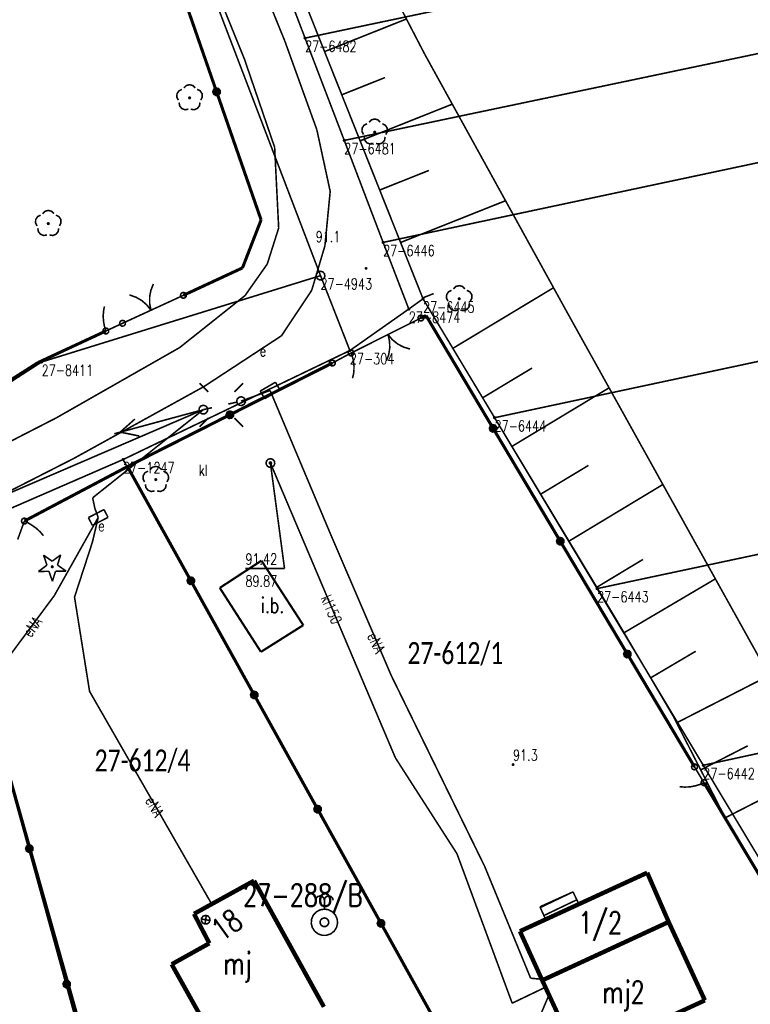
# Model space of a CAD drawing. Header units: metres. Extents: x 7542868 to 7543897, y 5828496 to 5830561.
# Tile 84 of 122: x 7543414 to 7543455, y 5830231 to 5830287. Entities that reach past the tile are written whole.
import ezdxf
from ezdxf.enums import TextEntityAlignment as Align

# ---------------------------------------------------------------- set-up
doc = ezdxf.new("R2010")
doc.units = ezdxf.units.M
doc.header["$MEASUREMENT"] = 0
for name, color, linetype in [('ADRESY_EADTD_T_0', 7, 'Continuous'), ('ADRESY_EAPADR_T_0', 7, 'Continuous'), ('BDOT500_BUBZ_L_1', 7, 'Continuous'), ('BDOT500_BUIB_E_T_6', 7, 'Continuous'), ('BDOT500_BUIB_L_10', 7, 'Continuous'), ('BDOT500_KTJZ_L_0', 7, 'Continuous'), ('BDOT500_KTOK_L_1', 7, 'Continuous'), ('BDOT500_KTOK_L_3', 7, 'Continuous'), ('BDOT500_KTOK_L_4', 7, 'Continuous'), ('BDOT500_OBOP_T_0', 7, 'Continuous'), ('BDOT500_OBOP_T_1', 7, 'Continuous'), ('BDOT500_RTPW_T_0', 7, 'Continuous'), ('BUDYNKI_EGBB_E_T_0', 7, 'Continuous'), ('BUDYNKI_EGBB_L_0', 7, 'Continuous'), ('BUDYNKI_EGBC_E_T_3', 7, 'Continuous'), ('BUDYNKI_EGBC_L_3', 7, 'Continuous'), ('BUDYNKI_EGBE_L_3', 7, 'Continuous'), ('GESUT_SUPE_E_T_3', 7, 'Continuous'), ('GESUT_SUPE_L_3', 7, 'Continuous'), ('GESUT_SUPK_E_T_1', 7, 'Continuous'), ('GESUT_SUPK_L_1', 7, 'Continuous'), ('GESUT_SUPP_L_6', 7, 'Continuous'), ('GESUT_SUPW_L_0', 7, 'Continuous'), ('GESUT_SUSM_L_4', 7, 'Continuous'), ('GESUT_SUSM_T_0', 7, 'Continuous'), ('GESUT_SUTK_T_0', 7, 'Continuous'), ('GESUT_SUUE_E_T_2', 7, 'Continuous'), ('GESUT_SUUE_T_3', 7, 'Continuous'), ('GESUT_SUUK_E_T_3', 7, 'Continuous'), ('GESUT_SUUK_T_2', 7, 'Continuous'), ('GESUT_SUUK_T_4', 7, 'Continuous'), ('GESUT_SUUW_T_2', 7, 'Continuous'), ('GLOWNA_BAZA_DZIALKI', 7, 'Continuous'), ('GLOWNA_BAZA_NUMERY_PUNKTOW', 7, 'Continuous'), ('GLOWNA_BAZA_PUNKTY', 7, 'Continuous'), ('SZUMIN_511-1_DROGA_POM_UZUPEL__', 7, 'Continuous')]:
    doc.layers.add(name, color=color, linetype=linetype)
doc.layers.add('Numery_dzialek', color=7, linetype='Continuous', lineweight=13)
doc.styles.add('Legend', font='calibri.ttf')
doc.styles.add('STYL_ARIAL', font='simplex', dxfattribs={"width": 0.75, "oblique": 0.1})

msp = doc.modelspace()

# ---------------------------------------------------------------- linework, layer by layer
at = {"layer": 'ADRESY_EAPADR_T_0', "color": 7, "const_width": 0.09}
for points in [[(7543424.4337, 5830235.8054), (7543423.9401, 5830235.8841)], [(7543424.0402, 5830236.0472), (7543424.1729, 5830236.0944), (7543424.3101, 5830236.0623), (7543424.4081, 5830235.9612), (7543424.436, 5830235.8231), (7543424.3847, 5830235.6919), (7543424.2707, 5830235.6092), (7543424.13, 5830235.6013), (7543424.0074, 5830235.6707), (7543423.9418, 5830235.7954), (7543423.954, 5830235.9357), (7543424.0402, 5830236.0472)], [(7543424.1475, 5830235.5979), (7543424.2263, 5830236.0916)]]:
    msp.add_lwpolyline(points, dxfattribs=at)
at = {"layer": 'BDOT500_BUBZ_L_1', "color": 7, "const_width": 0.09}
for points in [[(7543436.6338, 5830285.0969), (7543429.349, 5830299.1354)], [(7543429.8097, 5830288.0828), (7543434.4576, 5830276.4157)], [(7543430.9494, 5830285.222), (7543435.6062, 5830287.0772)], [(7543444.7533, 5830270.3755), (7543436.6338, 5830285.0969)], [(7543431.9279, 5830282.7658), (7543434.384, 5830283.7443)], [(7543432.9719, 5830280.1451), (7543438.2133, 5830282.2332)], [(7543434.0859, 5830277.3488), (7543436.8821, 5830278.4628)], [(7543435.2741, 5830274.3647), (7543441.2426, 5830276.7409)], [(7543434.4576, 5830276.4157), (7543436.55, 5830271.16)], [(7543438.2455, 5830268.3439), (7543443.9722, 5830271.7918)], [(7543436.5296, 5830271.2113), (7543437.1575, 5830271.4613)], [(7543436.55, 5830271.16), (7543440.62, 5830264.4)], [(7543457.5018, 5830247.4587), (7543444.7533, 5830270.3755)], [(7543439.9389, 5830265.5313), (7543442.7515, 5830267.2247)], [(7543441.6044, 5830262.767), (7543447.1322, 5830266.0993)], [(7543440.62, 5830264.4), (7543447.5001, 5830252.9866)], [(7543443.242, 5830260.0504), (7543445.9586, 5830261.688)], [(7543444.8515, 5830257.3803), (7543450.1917, 5830260.5995)], [(7543446.4335, 5830254.756), (7543449.0579, 5830256.338)], [(7543447.9825, 5830252.1687), (7543453.1774, 5830255.2324)], [(7543447.5001, 5830252.9866), (7543450.7725, 5830247.4377)], [(7543449.4952, 5830249.6035), (7543452.0604, 5830251.1163)], [(7543450.9731, 5830247.0456), (7543456.2345, 5830249.7368)], [(7543450.7725, 5830247.4377), (7543453.8088, 5830241.5017)], [(7543452.3427, 5830244.368), (7543455.0202, 5830245.7376)], [(7543453.7368, 5830241.6425), (7543457.9892, 5830243.8176)], [(7543453.8088, 5830241.5017), (7543459.7258, 5830231.6076)]]:
    msp.add_lwpolyline(points, dxfattribs=at)
at = {"layer": 'BDOT500_BUIB_L_10', "color": 7, "const_width": 0.125}
for points in [[(7543424.99, 5830254.72), (7543427.36, 5830256.27)], [(7543427.36, 5830256.27), (7543429.74, 5830252.6)], [(7543427.33, 5830251.08), (7543424.99, 5830254.72)], [(7543429.74, 5830252.6), (7543427.33, 5830251.08)]]:
    msp.add_lwpolyline(points, dxfattribs=at)
at = {"layer": 'BDOT500_KTJZ_L_0', "color": 7, "const_width": 0.09}
for points in [[(7543422.08, 5830302.08), (7543428.69, 5830285.82)], [(7543426.39, 5830284.8), (7543419.74, 5830301.18)], [(7543428.69, 5830285.82), (7543430.51, 5830280.78)], [(7543428.11, 5830279.78), (7543426.39, 5830284.8)], [(7543430.51, 5830280.78), (7543431.27, 5830277.27)], [(7543428.34, 5830275.19), (7543428.11, 5830279.78)], [(7543431.27, 5830277.27), (7543430.97, 5830274.18)], [(7543427.69, 5830273.14), (7543428.34, 5830275.19)], [(7543430.97, 5830274.18), (7543430.22, 5830271.65)], [(7543426.43, 5830271.35), (7543427.69, 5830273.14)], [(7543422.71, 5830268.39), (7543426.43, 5830271.35)], [(7543430.22, 5830271.65), (7543428.5, 5830269.06)], [(7543428.5, 5830269.06), (7543424.09, 5830266.17)], [(7543415.71, 5830264.4), (7543422.71, 5830268.39)], [(7543424.09, 5830266.17), (7543416.7, 5830262.09)], [(7543406.59, 5830259.72), (7543415.71, 5830264.4)], [(7543416.7, 5830262.09), (7543407.81, 5830257.56)]]:
    msp.add_lwpolyline(points, dxfattribs=at)
at = {"layer": 'BDOT500_KTOK_L_1', "color": 7, "const_width": 0.09}
for points in [[(7543421.0764, 5830270.5128), (7543421.0017, 5830270.8895), (7543421.0003, 5830271.2735), (7543421.0723, 5830271.6507), (7543421.2151, 5830272.0072)], [(7543419.8521, 5830271.3809), (7543420.2156, 5830271.2571), (7543420.5488, 5830271.066), (7543420.8393, 5830270.8149), (7543421.0764, 5830270.5128)], [(7543421.7579, 5830270.826), (7543422.92, 5830271.36)], [(7543422.7855, 5830271.256), (7543422.7501, 5830271.3668), (7543422.7943, 5830271.4744), (7543422.8972, 5830271.5285), (7543423.0108, 5830271.5037), (7543423.082, 5830271.4117), (7543423.0773, 5830271.2955), (7543422.999, 5830271.2095), (7543422.8838, 5830271.1939), (7543422.7855, 5830271.256)], [(7543420.3949, 5830270.1996), (7543421.7579, 5830270.826)], [(7543419.46, 5830269.77), (7543420.6221, 5830270.304)], [(7543436.43, 5830270.07), (7543435.0037, 5830269.3551)], [(7543436.2955, 5830269.966), (7543436.2601, 5830270.0768), (7543436.3043, 5830270.1844), (7543436.4072, 5830270.2385), (7543436.5208, 5830270.2137), (7543436.592, 5830270.1217), (7543436.5873, 5830270.0055), (7543436.509, 5830269.9195), (7543436.3938, 5830269.9039), (7543436.2955, 5830269.966)], [(7543419.3255, 5830269.666), (7543419.2901, 5830269.7768), (7543419.3343, 5830269.8844), (7543419.4372, 5830269.9385), (7543419.5508, 5830269.9137), (7543419.622, 5830269.8217), (7543419.6173, 5830269.7055), (7543419.539, 5830269.6195), (7543419.4238, 5830269.6039), (7543419.3255, 5830269.666)], [(7543435.2272, 5830269.4671), (7543433.8863, 5830268.7949)], [(7543434.5567, 5830269.131), (7543434.6442, 5830268.7571), (7543434.6586, 5830268.3733), (7543434.5994, 5830267.9939), (7543434.4688, 5830267.6328)], [(7543435.8098, 5830268.3049), (7543435.4423, 5830268.4164), (7543435.1028, 5830268.596), (7543434.804, 5830268.8372), (7543434.5567, 5830269.131)], [(7543433.8863, 5830268.7949), (7543432.46, 5830268.08)], [(7543432.3255, 5830267.976), (7543432.2901, 5830268.0868), (7543432.3343, 5830268.1944), (7543432.4372, 5830268.2485), (7543432.5508, 5830268.2237), (7543432.622, 5830268.1317), (7543432.6173, 5830268.0155), (7543432.539, 5830267.9295), (7543432.4238, 5830267.9139), (7543432.3255, 5830267.976)]]:
    msp.add_lwpolyline(points, dxfattribs=at)
at = {"layer": 'BDOT500_KTOK_L_3', "color": 7, "const_width": 0.09}
for points in [[(7543418.3919, 5830270.5316), (7543418.4068, 5830270.6157)], [(7543418.4068, 5830270.6157), (7543418.4281, 5830270.7027)], [(7543418.4281, 5830270.7027), (7543418.4387, 5830270.7296)], [(7543418.3595, 5830270.0868), (7543418.3638, 5830270.177)], [(7543418.372, 5830269.9934), (7543418.3595, 5830270.0868)], [(7543418.3638, 5830270.177), (7543418.364, 5830270.2763)], [(7543418.364, 5830270.2763), (7543418.3726, 5830270.3574)], [(7543418.3726, 5830270.3574), (7543418.377, 5830270.4476)], [(7543418.377, 5830270.4476), (7543418.3919, 5830270.5316)], [(7543418.3755, 5830269.226), (7543418.3401, 5830269.3368), (7543418.3843, 5830269.4444), (7543418.4872, 5830269.4985), (7543418.6008, 5830269.4737), (7543418.672, 5830269.3817), (7543418.6673, 5830269.2655), (7543418.589, 5830269.1795), (7543418.4738, 5830269.1639), (7543418.3755, 5830269.226)], [(7543418.3781, 5830269.8971), (7543418.372, 5830269.9934)], [(7543418.3906, 5830269.8037), (7543418.3781, 5830269.8971)], [(7543418.4094, 5830269.7132), (7543418.3906, 5830269.8037)], [(7543418.4261, 5830269.6107), (7543418.4094, 5830269.7132)], [(7543418.4513, 5830269.5232), (7543418.4261, 5830269.6107)], [(7543418.4806, 5830269.4266), (7543418.4513, 5830269.5232)], [(7543418.51, 5830269.33), (7543418.985, 5830269.55)], [(7543418.985, 5830269.55), (7543419.46, 5830269.77)], [(7543419.3255, 5830269.666), (7543419.2901, 5830269.7768), (7543419.3343, 5830269.8844), (7543419.4372, 5830269.9385), (7543419.5508, 5830269.9137), (7543419.622, 5830269.8217), (7543419.6173, 5830269.7055), (7543419.539, 5830269.6195), (7543419.4238, 5830269.6039), (7543419.3255, 5830269.666)], [(7543418.51, 5830269.33), (7543418.4806, 5830269.4266)], [(7543431.925, 5830267.795), (7543431.39, 5830267.51)], [(7543432.46, 5830268.08), (7543431.925, 5830267.795)], [(7543432.3255, 5830267.976), (7543432.2901, 5830268.0868), (7543432.3343, 5830268.1944), (7543432.4372, 5830268.2485), (7543432.5508, 5830268.2237), (7543432.622, 5830268.1317), (7543432.6173, 5830268.0155), (7543432.539, 5830267.9295), (7543432.4238, 5830267.9139), (7543432.3255, 5830267.976)], [(7543432.46, 5830268.08), (7543432.4927, 5830267.9841)], [(7543432.4927, 5830267.9841), (7543432.5255, 5830267.8883)], [(7543432.5255, 5830267.8883), (7543432.5535, 5830267.8013)], [(7543432.5535, 5830267.8013), (7543432.572, 5830267.6978)], [(7543431.2555, 5830267.406), (7543431.2201, 5830267.5168), (7543431.2643, 5830267.6244), (7543431.3672, 5830267.6785), (7543431.4808, 5830267.6537), (7543431.552, 5830267.5617), (7543431.5473, 5830267.4455), (7543431.469, 5830267.3595), (7543431.3538, 5830267.3439), (7543431.2555, 5830267.406)], [(7543432.572, 5830267.6978), (7543432.5929, 5830267.607)], [(7543432.5929, 5830267.607), (7543432.6067, 5830267.5123)], [(7543432.6067, 5830267.5123), (7543432.6134, 5830267.4139)], [(7543432.6134, 5830267.4139), (7543432.6272, 5830267.3193)], [(7543432.622, 5830267.2259), (7543432.6215, 5830267.1236)], [(7543432.6272, 5830267.3193), (7543432.622, 5830267.2259)], [(7543432.5482, 5830266.6767), (7543432.5362, 5830266.6476)], [(7543432.5724, 5830266.7689), (7543432.5482, 5830266.6767)], [(7543432.5894, 5830266.8573), (7543432.5724, 5830266.7689)], [(7543432.6064, 5830266.9456), (7543432.5894, 5830266.8573)], [(7543432.6116, 5830267.039), (7543432.6064, 5830266.9456)], [(7543432.6215, 5830267.1236), (7543432.6116, 5830267.039)], [(7543413.7819, 5830258.2589), (7543413.4957, 5830257.4741)], [(7543413.7428, 5830258.4165), (7543413.7075, 5830258.5273), (7543413.7516, 5830258.6349), (7543413.8546, 5830258.6889), (7543413.9682, 5830258.6642), (7543414.0393, 5830258.5722), (7543414.0346, 5830258.456), (7543413.9564, 5830258.37), (7543413.8411, 5830258.3544), (7543413.7428, 5830258.4165)], [(7543413.8774, 5830258.5205), (7543413.7342, 5830258.1281)], [(7543413.8774, 5830258.5205), (7543413.9675, 5830258.4758)], [(7543413.9675, 5830258.4758), (7543414.0576, 5830258.431)], [(7543414.0576, 5830258.431), (7543414.1384, 5830258.3897)], [(7543414.1384, 5830258.3897), (7543414.2247, 5830258.3345)], [(7543414.2247, 5830258.3345), (7543414.3035, 5830258.288)], [(7543414.3035, 5830258.288), (7543414.3804, 5830258.2362)], [(7543414.3804, 5830258.2362), (7543414.4554, 5830258.1792)], [(7543414.4554, 5830258.1792), (7543414.5323, 5830258.1275)], [(7543414.5323, 5830258.1275), (7543414.596, 5830258.0687)], [(7543414.596, 5830258.0687), (7543414.6691, 5830258.0064)], [(7543414.6691, 5830258.0064), (7543414.7235, 5830257.951)], [(7543414.7235, 5830257.951), (7543414.7872, 5830257.8922)], [(7543414.7872, 5830257.8922), (7543414.8396, 5830257.8316)], [(7543414.8396, 5830257.8316), (7543414.892, 5830257.771)], [(7543414.892, 5830257.771), (7543414.9425, 5830257.7052)], [(7543414.9425, 5830257.7052), (7543414.9555, 5830257.6826)], [(7543451.8555, 5830244.436), (7543451.8201, 5830244.5468), (7543451.8643, 5830244.6544), (7543451.9672, 5830244.7085), (7543452.0808, 5830244.6837), (7543452.152, 5830244.5917), (7543452.1473, 5830244.4755), (7543452.069, 5830244.3895), (7543451.9538, 5830244.3739), (7543451.8555, 5830244.436)], [(7543452.26, 5830244.09), (7543451.99, 5830244.54)], [(7543452.53, 5830243.64), (7543452.26, 5830244.09)], [(7543452.3955, 5830243.536), (7543452.3601, 5830243.6468), (7543452.4043, 5830243.7544), (7543452.5072, 5830243.8085), (7543452.6208, 5830243.7837), (7543452.692, 5830243.6917), (7543452.6873, 5830243.5755), (7543452.609, 5830243.4895), (7543452.4938, 5830243.4739), (7543452.3955, 5830243.536)], [(7543451.1732, 5830243.4134), (7543451.1453, 5830243.4212)], [(7543451.262, 5830243.4015), (7543451.1732, 5830243.4134)], [(7543451.3473, 5830243.3955), (7543451.262, 5830243.4015)], [(7543451.4325, 5830243.3895), (7543451.3473, 5830243.3955)], [(7543451.5227, 5830243.3946), (7543451.4325, 5830243.3895)], [(7543451.6043, 5830243.3947), (7543451.5227, 5830243.3946)], [(7543451.7031, 5830243.405), (7543451.6043, 5830243.3947)], [(7543451.7933, 5830243.4101), (7543451.7031, 5830243.405)], [(7543451.8849, 5830243.4324), (7543451.7933, 5830243.4101)], [(7543451.98, 5830243.4487), (7543451.8849, 5830243.4324)], [(7543452.0716, 5830243.471), (7543451.98, 5830243.4487)], [(7543452.1596, 5830243.4993), (7543452.0716, 5830243.471)], [(7543452.2597, 5830243.5268), (7543452.1596, 5830243.4993)], [(7543452.3441, 5830243.5611), (7543452.2597, 5830243.5268)], [(7543452.4371, 5830243.6006), (7543452.3441, 5830243.5611)], [(7543452.53, 5830243.64), (7543452.4371, 5830243.6006)]]:
    msp.add_lwpolyline(points, dxfattribs=at)
at = {"layer": 'BDOT500_KTOK_L_4', "color": 7, "const_width": 0.175}
for points in [[(7543424.8078, 5830282.9378), (7543422.2756, 5830290.2256)], [(7543424.6733, 5830282.8338), (7543424.6379, 5830282.9446), (7543424.682, 5830283.0522), (7543424.785, 5830283.1062), (7543424.8986, 5830283.0815), (7543424.9697, 5830282.9895), (7543424.9651, 5830282.8733), (7543424.8868, 5830282.7873), (7543424.7716, 5830282.7717), (7543424.6733, 5830282.8338)], [(7543427.34, 5830275.65), (7543424.8078, 5830282.9378)], [(7543426.28, 5830272.92), (7543427.34, 5830275.65)], [(7543422.92, 5830271.36), (7543426.28, 5830272.92)], [(7543436.72, 5830270.21), (7543436.43, 5830270.07)], [(7543440.5375, 5830263.7925), (7543436.72, 5830270.21)], [(7543414.66, 5830267.54), (7543418.51, 5830269.33)], [(7543408.27, 5830263.47), (7543414.66, 5830267.54)], [(7543431.39, 5830267.51), (7543425.565, 5830264.565)], [(7543425.565, 5830264.565), (7543419.74, 5830261.62)], [(7543425.4305, 5830264.461), (7543425.3951, 5830264.5718), (7543425.4393, 5830264.6794), (7543425.5422, 5830264.7335), (7543425.6558, 5830264.7087), (7543425.727, 5830264.6167), (7543425.7223, 5830264.5005), (7543425.644, 5830264.4145), (7543425.5288, 5830264.3989), (7543425.4305, 5830264.461)], [(7543440.403, 5830263.6885), (7543440.3676, 5830263.7993), (7543440.4118, 5830263.9069), (7543440.5147, 5830263.961), (7543440.6283, 5830263.9362), (7543440.6995, 5830263.8442), (7543440.6948, 5830263.728), (7543440.6165, 5830263.642), (7543440.5013, 5830263.6264), (7543440.403, 5830263.6885)], [(7543444.355, 5830257.375), (7543440.5375, 5830263.7925)], [(7543413.8774, 5830258.5205), (7543419.74, 5830261.62)], [(7543419.74, 5830261.62), (7543423.345, 5830255.125)], [(7543444.2205, 5830257.271), (7543444.1851, 5830257.3818), (7543444.2293, 5830257.4894), (7543444.3322, 5830257.5435), (7543444.4458, 5830257.5187), (7543444.517, 5830257.4267), (7543444.5123, 5830257.3105), (7543444.434, 5830257.2245), (7543444.3188, 5830257.2089), (7543444.2205, 5830257.271)], [(7543448.1725, 5830250.9575), (7543444.355, 5830257.375)], [(7543423.2105, 5830255.021), (7543423.1751, 5830255.1318), (7543423.2193, 5830255.2394), (7543423.3222, 5830255.2935), (7543423.4358, 5830255.2687), (7543423.507, 5830255.1767), (7543423.5023, 5830255.0605), (7543423.424, 5830254.9745), (7543423.3088, 5830254.9589), (7543423.2105, 5830255.021)], [(7543423.345, 5830255.125), (7543426.95, 5830248.63)], [(7543448.038, 5830250.8535), (7543448.0026, 5830250.9643), (7543448.0468, 5830251.0719), (7543448.1497, 5830251.126), (7543448.2633, 5830251.1012), (7543448.3345, 5830251.0092), (7543448.3298, 5830250.893), (7543448.2515, 5830250.807), (7543448.1363, 5830250.7914), (7543448.038, 5830250.8535)], [(7543451.99, 5830244.54), (7543448.1725, 5830250.9575)], [(7543426.8155, 5830248.526), (7543426.7801, 5830248.6368), (7543426.8243, 5830248.7444), (7543426.9272, 5830248.7985), (7543427.0408, 5830248.7737), (7543427.112, 5830248.6817), (7543427.1073, 5830248.5655), (7543427.029, 5830248.4795), (7543426.9138, 5830248.4639), (7543426.8155, 5830248.526)], [(7543426.95, 5830248.63), (7543430.555, 5830242.135)], [(7543412.035, 5830247.595), (7543414.16, 5830239.89)], [(7543456.175, 5830237.545), (7543452.53, 5830243.64)], [(7543430.4205, 5830242.031), (7543430.3851, 5830242.1418), (7543430.4293, 5830242.2494), (7543430.5322, 5830242.3035), (7543430.6458, 5830242.2787), (7543430.717, 5830242.1867), (7543430.7123, 5830242.0705), (7543430.634, 5830241.9845), (7543430.5188, 5830241.9689), (7543430.4205, 5830242.031)], [(7543430.555, 5830242.135), (7543434.16, 5830235.64)], [(7543414.0255, 5830239.786), (7543413.9901, 5830239.8968), (7543414.0343, 5830240.0044), (7543414.1372, 5830240.0585), (7543414.2508, 5830240.0337), (7543414.322, 5830239.9417), (7543414.3173, 5830239.8255), (7543414.239, 5830239.7395), (7543414.1238, 5830239.7239), (7543414.0255, 5830239.786)], [(7543414.16, 5830239.89), (7543416.285, 5830232.185)], [(7543434.0255, 5830235.536), (7543433.9901, 5830235.6468), (7543434.0343, 5830235.7544), (7543434.1372, 5830235.8085), (7543434.2508, 5830235.7837), (7543434.322, 5830235.6917), (7543434.3173, 5830235.5755), (7543434.239, 5830235.4895), (7543434.1238, 5830235.4739), (7543434.0255, 5830235.536)], [(7543434.16, 5830235.64), (7543437.765, 5830229.145)], [(7543416.1505, 5830232.081), (7543416.1151, 5830232.1918), (7543416.1593, 5830232.2994), (7543416.2622, 5830232.3535), (7543416.3758, 5830232.3287), (7543416.447, 5830232.2367), (7543416.4423, 5830232.1205), (7543416.364, 5830232.0345), (7543416.2488, 5830232.0189), (7543416.1505, 5830232.081)], [(7543416.285, 5830232.185), (7543418.41, 5830224.48)]]:
    msp.add_lwpolyline(points, dxfattribs=at)
at = {"layer": 'BDOT500_OBOP_T_0', "color": 3, "const_width": 0.09}
for points in [[(7543414.9663, 5830256.5821), (7543415.4561, 5830256.2354)], [(7543415.1588, 5830256.0137), (7543414.9663, 5830256.5821)], [(7543415.4561, 5830256.2354), (7543415.9371, 5830256.5941)], [(7543415.9371, 5830256.5941), (7543415.7588, 5830256.0212)], [(7543414.6777, 5830255.655), (7543415.1588, 5830256.0137)], [(7543415.7588, 5830256.0212), (7543416.2486, 5830255.6745)], [(7543415.2777, 5830255.6625), (7543414.6777, 5830255.655)], [(7543415.4702, 5830255.0941), (7543415.2777, 5830255.6625)], [(7543415.46, 5830255.965), (7543415.4918, 5830255.9518), (7543415.505, 5830255.92), (7543415.4918, 5830255.8882), (7543415.46, 5830255.875), (7543415.4282, 5830255.8882), (7543415.415, 5830255.92), (7543415.4282, 5830255.9518), (7543415.46, 5830255.965)], [(7543415.6486, 5830255.6671), (7543415.4702, 5830255.0941)], [(7543416.2486, 5830255.6745), (7543415.6486, 5830255.6671)]]:
    msp.add_lwpolyline(points, dxfattribs=at)
at = {"layer": 'BDOT500_OBOP_T_1', "color": 3, "const_width": 0.09}
for points in [[(7543422.6349, 5830282.4574), (7543422.5473, 5830282.6301), (7543422.5575, 5830282.8235), (7543422.6629, 5830282.986), (7543422.8353, 5830283.0743)], [(7543422.9465, 5830283.1551), (7543423.0837, 5830283.2918), (7543423.2708, 5830283.3418), (7543423.4579, 5830283.2918), (7543423.5951, 5830283.1551)], [(7543423.7064, 5830283.0743), (7543423.8788, 5830282.986), (7543423.9841, 5830282.8235), (7543423.9944, 5830282.6301), (7543423.9068, 5830282.4574)], [(7543423.2021, 5830281.9454), (7543423.0107, 5830281.9155), (7543422.83, 5830281.985), (7543422.708, 5830282.1354), (7543422.6774, 5830282.3266)], [(7543423.2708, 5830282.6368), (7543423.3026, 5830282.6236), (7543423.3158, 5830282.5918), (7543423.3026, 5830282.56), (7543423.2708, 5830282.5468), (7543423.239, 5830282.56), (7543423.2258, 5830282.5918), (7543423.239, 5830282.6236), (7543423.2708, 5830282.6368)], [(7543423.8643, 5830282.3266), (7543423.8336, 5830282.1354), (7543423.7116, 5830281.985), (7543423.5309, 5830281.9155), (7543423.3396, 5830281.9454)], [(7543433.4757, 5830281.2033), (7543433.6129, 5830281.34), (7543433.8, 5830281.3901), (7543433.9871, 5830281.34), (7543434.1243, 5830281.2033)], [(7543433.164, 5830280.5056), (7543433.0764, 5830280.6784), (7543433.0867, 5830280.8718), (7543433.1921, 5830281.0343), (7543433.3644, 5830281.1225)], [(7543433.8, 5830280.685), (7543433.8318, 5830280.6718), (7543433.845, 5830280.64), (7543433.8318, 5830280.6082), (7543433.8, 5830280.595), (7543433.7682, 5830280.6082), (7543433.755, 5830280.64), (7543433.7682, 5830280.6718), (7543433.8, 5830280.685)], [(7543434.2355, 5830281.1225), (7543434.4079, 5830281.0343), (7543434.5133, 5830280.8718), (7543434.5236, 5830280.6784), (7543434.4359, 5830280.5056)], [(7543433.7312, 5830279.9936), (7543433.5399, 5830279.9637), (7543433.3592, 5830280.0332), (7543433.2372, 5830280.1836), (7543433.2065, 5830280.3748)], [(7543434.3934, 5830280.3748), (7543434.3628, 5830280.1836), (7543434.2408, 5830280.0332), (7543434.0601, 5830279.9637), (7543433.8687, 5830279.9936)], [(7543414.9099, 5830276.0033), (7543415.0471, 5830276.14), (7543415.2342, 5830276.19), (7543415.4213, 5830276.14), (7543415.5585, 5830276.0033)], [(7543414.5983, 5830275.3056), (7543414.5107, 5830275.4783), (7543414.5209, 5830275.6717), (7543414.6263, 5830275.8342), (7543414.7987, 5830275.9224)], [(7543415.6698, 5830275.9224), (7543415.8422, 5830275.8342), (7543415.9475, 5830275.6717), (7543415.9578, 5830275.4783), (7543415.8702, 5830275.3056)], [(7543415.1655, 5830274.7936), (7543414.9741, 5830274.7637), (7543414.7934, 5830274.8332), (7543414.6714, 5830274.9836), (7543414.6408, 5830275.1748)], [(7543415.2342, 5830275.4849), (7543415.266, 5830275.4717), (7543415.2792, 5830275.4399), (7543415.266, 5830275.4081), (7543415.2342, 5830275.3949), (7543415.2024, 5830275.4081), (7543415.1892, 5830275.4399), (7543415.2024, 5830275.4717), (7543415.2342, 5830275.4849)], [(7543415.8277, 5830275.1748), (7543415.797, 5830274.9836), (7543415.675, 5830274.8332), (7543415.4943, 5830274.7637), (7543415.303, 5830274.7936)], [(7543438.2824, 5830271.7269), (7543438.4196, 5830271.8636), (7543438.6067, 5830271.9136), (7543438.7938, 5830271.8636), (7543438.931, 5830271.7269)], [(7543437.9708, 5830271.0292), (7543437.8832, 5830271.2019), (7543437.8934, 5830271.3953), (7543437.9988, 5830271.5578), (7543438.1712, 5830271.6461)], [(7543438.6067, 5830271.2086), (7543438.6385, 5830271.1954), (7543438.6517, 5830271.1636), (7543438.6385, 5830271.1318), (7543438.6067, 5830271.1186), (7543438.5749, 5830271.1318), (7543438.5617, 5830271.1636), (7543438.5749, 5830271.1954), (7543438.6067, 5830271.2086)], [(7543439.0423, 5830271.6461), (7543439.2147, 5830271.5578), (7543439.32, 5830271.3953), (7543439.3303, 5830271.2019), (7543439.2427, 5830271.0292)], [(7543438.538, 5830270.5172), (7543438.3467, 5830270.4873), (7543438.1659, 5830270.5568), (7543438.0439, 5830270.7072), (7543438.0133, 5830270.8984)], [(7543439.2002, 5830270.8984), (7543439.1695, 5830270.7072), (7543439.0475, 5830270.5568), (7543438.8668, 5830270.4873), (7543438.6755, 5830270.5172)], [(7543421.0257, 5830261.4433), (7543421.1629, 5830261.58), (7543421.35, 5830261.6301), (7543421.5371, 5830261.58), (7543421.6743, 5830261.4433)], [(7543420.714, 5830260.7456), (7543420.6264, 5830260.9184), (7543420.6367, 5830261.1118), (7543420.7421, 5830261.2743), (7543420.9144, 5830261.3625)], [(7543421.7855, 5830261.3625), (7543421.9579, 5830261.2743), (7543422.0633, 5830261.1118), (7543422.0736, 5830260.9184), (7543421.9859, 5830260.7456)], [(7543421.2812, 5830260.2336), (7543421.0899, 5830260.2037), (7543420.9092, 5830260.2732), (7543420.7872, 5830260.4236), (7543420.7565, 5830260.6148)], [(7543421.35, 5830260.925), (7543421.3818, 5830260.9118), (7543421.395, 5830260.88), (7543421.3818, 5830260.8482), (7543421.35, 5830260.835), (7543421.3182, 5830260.8482), (7543421.305, 5830260.88), (7543421.3182, 5830260.9118), (7543421.35, 5830260.925)], [(7543421.9434, 5830260.6148), (7543421.9128, 5830260.4236), (7543421.7908, 5830260.2732), (7543421.6101, 5830260.2037), (7543421.4187, 5830260.2336)]]:
    msp.add_lwpolyline(points, dxfattribs=at)
at = {"layer": 'BDOT500_RTPW_T_0', "color": 7, "const_width": 0.075}
for points in [[(7543433.3553, 5830272.8939), (7543433.3421, 5830272.8621), (7543433.3103, 5830272.8489), (7543433.2785, 5830272.8621), (7543433.2653, 5830272.8939), (7543433.2785, 5830272.9257), (7543433.3103, 5830272.9389), (7543433.3421, 5830272.9257), (7543433.3553, 5830272.8939)], [(7543441.67, 5830244.715), (7543441.7018, 5830244.7018), (7543441.715, 5830244.67), (7543441.7018, 5830244.6382), (7543441.67, 5830244.625), (7543441.6382, 5830244.6382), (7543441.625, 5830244.67), (7543441.6382, 5830244.7018), (7543441.67, 5830244.715)]]:
    msp.add_lwpolyline(points, dxfattribs=at)
at = {"layer": 'BUDYNKI_EGBB_L_0', "color": 34, "const_width": 0.25}
for points in [[(7543426.9419, 5830238.0643), (7543423.5245, 5830236.1802)], [(7543430.9124, 5830230.8909), (7543426.9419, 5830238.0643)], [(7543424.3963, 5830234.506), (7543423.5245, 5830236.1802)], [(7543450.52, 5830235.72), (7543443.33, 5830232.4)], [(7543452.58, 5830231.26), (7543450.52, 5830235.72)], [(7543422.2542, 5830233.3109), (7543424.3963, 5830234.506)], [(7543425.3331, 5830227.8015), (7543422.2542, 5830233.3109)], [(7543443.33, 5830232.4), (7543445.3904, 5830227.9392)], [(7543445.3904, 5830227.9392), (7543452.58, 5830231.26)]]:
    msp.add_lwpolyline(points, dxfattribs=at)
at = {"layer": 'BUDYNKI_EGBC_L_3', "color": 7, "const_width": 0.25}
for points in [[(7543449.3, 5830238.52), (7543442.06, 5830235.19)], [(7543450.52, 5830235.72), (7543449.3, 5830238.52)], [(7543443.33, 5830232.4), (7543450.52, 5830235.72)], [(7543442.06, 5830235.19), (7543443.33, 5830232.4)]]:
    msp.add_lwpolyline(points, dxfattribs=at)
at = {"layer": 'BUDYNKI_EGBE_L_3', "color": 7, "const_width": 0.09}
for points in [[(7543445.08, 5830237.43), (7543443.2, 5830236.58)], [(7543445.08, 5830237.43), (7543443.2182, 5830236.5396)], [(7543445.2957, 5830236.9789), (7543443.4237, 5830236.0836)], [(7543445.41, 5830236.74), (7543445.08, 5830237.43)], [(7543443.2, 5830236.58), (7543443.52, 5830235.87)], [(7543443.52, 5830235.87), (7543445.41, 5830236.74)]]:
    msp.add_lwpolyline(points, dxfattribs=at)
at = {"layer": 'GESUT_SUPE_L_3', "color": 1, "const_width": 0.09}
for points in [[(7543427.85, 5830265.95), (7543426.2, 5830265.34)], [(7543427.85, 5830265.95), (7543431.28, 5830257.8)], [(7543417.7588, 5830259.8436), (7543424.0548, 5830264.8582)], [(7543418.9871, 5830263.4868), (7543423.8135, 5830264.7929)], [(7543419.325, 5830263.5782), (7543420.1596, 5830264.3221)], [(7543419.325, 5830263.5782), (7543420.4209, 5830263.3568)], [(7543417.8829, 5830259.2544), (7543417.7588, 5830259.8436)], [(7543418.0754, 5830258.7245), (7543417.8829, 5830259.2544)], [(7543415.5772, 5830254.2776), (7543418.0754, 5830258.7245)], [(7543418.0754, 5830258.7245), (7543417.7463, 5830257.3232)], [(7543431.28, 5830257.8), (7543434.75, 5830249.72)], [(7543417.7463, 5830257.3232), (7543416.7279, 5830254.1956)], [(7543411.3264, 5830248.5571), (7543415.5772, 5830254.2776)], [(7543416.7279, 5830254.1956), (7543417.5854, 5830248.8308)], [(7543434.75, 5830249.72), (7543440.06, 5830238.87)], [(7543417.5854, 5830248.8308), (7543424.5315, 5830236.7354)], [(7543440.06, 5830238.87), (7543442.67, 5830232.52)], [(7543442.67, 5830232.52), (7543443.3044, 5830232.4603)]]:
    msp.add_lwpolyline(points, dxfattribs=at)
at = {"layer": 'GESUT_SUPK_L_1', "color": 34, "const_width": 0.09}
for points in [[(7543427.87, 5830261.82), (7543434.98, 5830245.05)], [(7543427.87, 5830261.82), (7543434.98, 5830245.05)], [(7543434.98, 5830245.05), (7543438.48, 5830239.6)], [(7543434.98, 5830245.05), (7543438.48, 5830239.6)], [(7543438.48, 5830239.6), (7543441.62, 5830231.1)], [(7543438.48, 5830239.6), (7543441.62, 5830231.1)], [(7543441.62, 5830231.1), (7543443.48, 5830231.99)], [(7543441.62, 5830231.1), (7543443.48, 5830231.99)], [(7543443.48, 5830231.99), (7543443.5118, 5830232.0064)], [(7543443.48, 5830231.99), (7543443.5118, 5830232.0064)]]:
    msp.add_lwpolyline(points, dxfattribs=at)
at = {"layer": 'GESUT_SUPP_L_6', "color": 30, "const_width": 0.09}
msp.add_lwpolyline([(7543392.495, 5830251.2702), (7543424.0548, 5830264.8582)], dxfattribs=at)
at = {"layer": 'GESUT_SUPW_L_0', "color": 5, "const_width": 0.09}
for points in [[(7543441.55, 5830226.48), (7543443.71, 5830231.56)], [(7543443.71, 5830231.56), (7543441.55, 5830226.48)], [(7543443.71, 5830231.56), (7543443.7137, 5830231.5692)], [(7543443.7137, 5830231.5692), (7543443.71, 5830231.56)]]:
    msp.add_lwpolyline(points, dxfattribs=at)
at = {"layer": 'GESUT_SUSM_L_4', "color": 7, "const_width": 0.09}
for points in [[(7543426.0022, 5830265.1871), (7543425.9509, 5830265.3183), (7543425.9788, 5830265.4564), (7543426.0768, 5830265.5575), (7543426.214, 5830265.5896), (7543426.3467, 5830265.5424), (7543426.4329, 5830265.431), (7543426.4451, 5830265.2906), (7543426.3795, 5830265.166), (7543426.2569, 5830265.0966), (7543426.1163, 5830265.1044), (7543426.0022, 5830265.1871)], [(7543423.857, 5830264.7054), (7543423.8058, 5830264.8366), (7543423.8336, 5830264.9747), (7543423.9316, 5830265.0758), (7543424.0688, 5830265.1078), (7543424.2015, 5830265.0607), (7543424.2877, 5830264.9492), (7543424.2999, 5830264.8089), (7543424.2343, 5830264.6842), (7543424.1117, 5830264.6148), (7543423.9711, 5830264.6227), (7543423.857, 5830264.7054)], [(7543424.5427, 5830264.9678), (7543424.0548, 5830264.8582)], [(7543425.9561, 5830265.2852), (7543425.4682, 5830265.1757)]]:
    msp.add_lwpolyline(points, dxfattribs=at)
at = {"layer": 'GESUT_SUSM_T_0', "color": 7, "const_width": 0.09}
for points in [[(7543424.3389, 5830265.8624), (7543423.844, 5830266.3574)], [(7543425.8239, 5830265.8624), (7543426.3189, 5830266.3574)], [(7543424.3389, 5830264.3775), (7543423.844, 5830263.8825)], [(7543425.8239, 5830264.3775), (7543426.3189, 5830263.8825)]]:
    msp.add_lwpolyline(points, dxfattribs=at)
at = {"layer": 'GESUT_SUTK_T_0', "color": 34, "const_width": 0.09}
for points in [[(7543427.87, 5830261.8825), (7543427.9142, 5830261.8642), (7543427.9325, 5830261.82), (7543427.9142, 5830261.7758), (7543427.87, 5830261.7575), (7543427.8258, 5830261.7758), (7543427.8075, 5830261.82), (7543427.8258, 5830261.8642), (7543427.87, 5830261.8825)], [(7543427.87, 5830261.82), (7543428.672, 5830255.8231)], [(7543426.4463, 5830255.8231), (7543428.672, 5830255.8231)]]:
    msp.add_lwpolyline(points, dxfattribs=at)
at = {"layer": 'GESUT_SUUE_T_3', "color": 7, "const_width": 0.09}
for points in [[(7543428.156, 5830266.4178), (7543427.2921, 5830265.9141)], [(7543428.4079, 5830265.9859), (7543428.156, 5830266.4178)], [(7543427.2921, 5830265.9141), (7543427.544, 5830265.4822)], [(7543427.544, 5830265.4822), (7543428.4079, 5830265.9859)], [(7543418.4066, 5830259.1749), (7543417.5164, 5830258.7193)], [(7543418.6344, 5830258.7298), (7543418.4066, 5830259.1749)], [(7543417.5164, 5830258.7193), (7543417.7442, 5830258.2742)], [(7543417.7442, 5830258.2742), (7543418.6344, 5830258.7298)]]:
    msp.add_lwpolyline(points, dxfattribs=at)
at = {"layer": 'GESUT_SUUK_T_2', "color": 34, "const_width": 0.09}
msp.add_lwpolyline([(7543427.87, 5830262.07), (7543428.0052, 5830262.0303), (7543428.0974, 5830261.9239), (7543428.1175, 5830261.7844), (7543428.0589, 5830261.6563), (7543427.9404, 5830261.5801), (7543427.7996, 5830261.5801), (7543427.6811, 5830261.6563), (7543427.6225, 5830261.7844), (7543427.6426, 5830261.9239), (7543427.7348, 5830262.0303), (7543427.87, 5830262.07)], dxfattribs=at)
at = {"layer": 'GESUT_SUUK_T_4', "color": 7, "const_width": 0.09}
msp.add_lwpolyline([(7543427.87, 5830262.07), (7543428.0052, 5830262.0303), (7543428.0974, 5830261.9239), (7543428.1175, 5830261.7844), (7543428.0589, 5830261.6563), (7543427.9404, 5830261.5801), (7543427.7996, 5830261.5801), (7543427.6811, 5830261.6563), (7543427.6225, 5830261.7844), (7543427.6426, 5830261.9239), (7543427.7348, 5830262.0303), (7543427.87, 5830262.07)], dxfattribs=at)
at = {"layer": 'GESUT_SUUW_T_2', "color": 7, "const_width": 0.09}
for points in [[(7543430.44, 5830236.95), (7543430.4735, 5830237.075), (7543430.565, 5830237.1665), (7543430.69, 5830237.2), (7543430.815, 5830237.1665), (7543430.9065, 5830237.075), (7543430.94, 5830236.95)], [(7543430.94, 5830236.95), (7543430.9735, 5830237.075), (7543431.065, 5830237.1665), (7543431.19, 5830237.2), (7543431.315, 5830237.1665), (7543431.4065, 5830237.075), (7543431.44, 5830236.95)], [(7543430.94, 5830236.45), (7543431.1835, 5830236.4094), (7543431.4007, 5830236.2919), (7543431.5679, 5830236.1102), (7543431.6671, 5830235.8841), (7543431.6874, 5830235.6381), (7543431.6268, 5830235.3987), (7543431.4918, 5830235.192), (7543431.297, 5830235.0404), (7543431.0634, 5830234.9602), (7543430.8166, 5830234.9602), (7543430.583, 5830235.0404), (7543430.3882, 5830235.192), (7543430.2532, 5830235.3987), (7543430.1926, 5830235.6381), (7543430.2129, 5830235.8841), (7543430.3121, 5830236.1102), (7543430.4793, 5830236.2919), (7543430.6965, 5830236.4094), (7543430.94, 5830236.45)], [(7543430.94, 5830236.45), (7543430.94, 5830236.95)], [(7543430.94, 5830235.95), (7543431.0752, 5830235.9103), (7543431.1674, 5830235.8039), (7543431.1875, 5830235.6644), (7543431.1289, 5830235.5363), (7543431.0104, 5830235.4601), (7543430.8696, 5830235.4601), (7543430.7511, 5830235.5363), (7543430.6925, 5830235.6644), (7543430.7126, 5830235.8039), (7543430.8048, 5830235.9103), (7543430.94, 5830235.95)]]:
    msp.add_lwpolyline(points, dxfattribs=at)
at = {"layer": 'GLOWNA_BAZA_DZIALKI', "color": 92, "lineweight": 20, "const_width": 0.09}
for points in [[(7543429.84, 5830285.99), (7543723.72, 5830347.8)], [(7543432.07, 5830280.17), (7543726.94, 5830342.07)], [(7543434.28, 5830274.37), (7543729.67, 5830337.21)], [(7543440.62, 5830264.4), (7543735.23, 5830327.3)], [(7543446.45, 5830254.68), (7543740.84, 5830317.29)], [(7543430.72, 5830272.48), (7543414.93, 5830313.77)], [(7543452.49, 5830244.63), (7543745.9, 5830308.26)], [(7543429.84, 5830285.99), (7543427.65, 5830291.73)], [(7543432.07, 5830280.17), (7543429.84, 5830285.99)], [(7543434.28, 5830274.37), (7543432.07, 5830280.17)], [(7543435.74, 5830270.58), (7543434.28, 5830274.37)], [(7543414.86, 5830267.57), (7543430.72, 5830272.48)], [(7543430.72, 5830272.48), (7543432.39, 5830268.22)], [(7543436.55, 5830271.16), (7543435.74, 5830270.58)], [(7543440.62, 5830264.4), (7543436.55, 5830271.16)], [(7543435.74, 5830270.58), (7543432.39, 5830268.22)], [(7543432.39, 5830268.22), (7543419.49, 5830262.02)], [(7543401.99, 5830259.27), (7543414.86, 5830267.57)], [(7543446.45, 5830254.68), (7543440.62, 5830264.4)], [(7543419.49, 5830262.02), (7543409.25, 5830257.57)], [(7543419.49, 5830262.02), (7543441.37, 5830222.65)], [(7543409.25, 5830257.57), (7543422.92, 5830209.11)], [(7543452.49, 5830244.63), (7543446.45, 5830254.68)], [(7543458.77, 5830234.19), (7543452.49, 5830244.63)]]:
    msp.add_lwpolyline(points, dxfattribs=at)
at = {"layer": 'GLOWNA_BAZA_PUNKTY', "color": 7, "const_width": 0.09}
for points in [[(7543429.84, 5830286.035), (7543429.8718, 5830286.0218), (7543429.885, 5830285.99), (7543429.8718, 5830285.9582), (7543429.84, 5830285.945), (7543429.8082, 5830285.9582), (7543429.795, 5830285.99), (7543429.8082, 5830286.0218), (7543429.84, 5830286.035)], [(7543432.07, 5830280.215), (7543432.1018, 5830280.2018), (7543432.115, 5830280.17), (7543432.1018, 5830280.1382), (7543432.07, 5830280.125), (7543432.0382, 5830280.1382), (7543432.025, 5830280.17), (7543432.0382, 5830280.2018), (7543432.07, 5830280.215)], [(7543434.28, 5830274.415), (7543434.3118, 5830274.4018), (7543434.325, 5830274.37), (7543434.3118, 5830274.3382), (7543434.28, 5830274.325), (7543434.2482, 5830274.3382), (7543434.235, 5830274.37), (7543434.2482, 5830274.4018), (7543434.28, 5830274.415)], [(7543430.72, 5830272.73), (7543430.8552, 5830272.6903), (7543430.9474, 5830272.5839), (7543430.9675, 5830272.4444), (7543430.9089, 5830272.3163), (7543430.7904, 5830272.2401), (7543430.6496, 5830272.2401), (7543430.5311, 5830272.3163), (7543430.4725, 5830272.4444), (7543430.4926, 5830272.5839), (7543430.5848, 5830272.6903), (7543430.72, 5830272.73)], [(7543436.55, 5830271.205), (7543436.5818, 5830271.1918), (7543436.595, 5830271.16), (7543436.5818, 5830271.1282), (7543436.55, 5830271.115), (7543436.5182, 5830271.1282), (7543436.505, 5830271.16), (7543436.5182, 5830271.1918), (7543436.55, 5830271.205)], [(7543435.74, 5830270.625), (7543435.7718, 5830270.6118), (7543435.785, 5830270.58), (7543435.7718, 5830270.5482), (7543435.74, 5830270.535), (7543435.7082, 5830270.5482), (7543435.695, 5830270.58), (7543435.7082, 5830270.6118), (7543435.74, 5830270.625)], [(7543432.39, 5830268.265), (7543432.4218, 5830268.2518), (7543432.435, 5830268.22), (7543432.4218, 5830268.1882), (7543432.39, 5830268.175), (7543432.3582, 5830268.1882), (7543432.345, 5830268.22), (7543432.3582, 5830268.2518), (7543432.39, 5830268.265)], [(7543414.86, 5830267.615), (7543414.8918, 5830267.6018), (7543414.905, 5830267.57), (7543414.8918, 5830267.5382), (7543414.86, 5830267.525), (7543414.8282, 5830267.5382), (7543414.815, 5830267.57), (7543414.8282, 5830267.6018), (7543414.86, 5830267.615)], [(7543440.62, 5830264.445), (7543440.6518, 5830264.4318), (7543440.665, 5830264.4), (7543440.6518, 5830264.3682), (7543440.62, 5830264.355), (7543440.5882, 5830264.3682), (7543440.575, 5830264.4), (7543440.5882, 5830264.4318), (7543440.62, 5830264.445)], [(7543419.49, 5830262.065), (7543419.5218, 5830262.0518), (7543419.535, 5830262.02), (7543419.5218, 5830261.9882), (7543419.49, 5830261.975), (7543419.4582, 5830261.9882), (7543419.445, 5830262.02), (7543419.4582, 5830262.0518), (7543419.49, 5830262.065)], [(7543446.45, 5830254.725), (7543446.4818, 5830254.7118), (7543446.495, 5830254.68), (7543446.4818, 5830254.6482), (7543446.45, 5830254.635), (7543446.4182, 5830254.6482), (7543446.405, 5830254.68), (7543446.4182, 5830254.7118), (7543446.45, 5830254.725)], [(7543452.49, 5830244.675), (7543452.5218, 5830244.6618), (7543452.535, 5830244.63), (7543452.5218, 5830244.5982), (7543452.49, 5830244.585), (7543452.4582, 5830244.5982), (7543452.445, 5830244.63), (7543452.4582, 5830244.6618), (7543452.49, 5830244.675)]]:
    msp.add_lwpolyline(points, dxfattribs=at)
at = {"layer": 'SZUMIN_511-1_DROGA_POM_UZUPEL__', "color": 3, "const_width": 0.09}
for points in [[(7543414.93, 5830313.77), (7543430.72, 5830272.48)], [(7543429.84, 5830285.99), (7543427.65, 5830291.73)], [(7543432.07, 5830280.17), (7543429.84, 5830285.99)], [(7543434.28, 5830274.37), (7543432.07, 5830280.17)], [(7543435.74, 5830270.58), (7543434.28, 5830274.37)], [(7543430.72, 5830272.48), (7543414.86, 5830267.57)], [(7543436.55, 5830271.16), (7543435.74, 5830270.58)], [(7543440.62, 5830264.4), (7543436.55, 5830271.16)], [(7543414.86, 5830267.57), (7543403.21, 5830260.06)], [(7543446.45, 5830254.68), (7543440.62, 5830264.4)], [(7543452.49, 5830244.63), (7543446.45, 5830254.68)], [(7543458.77, 5830234.19), (7543452.49, 5830244.63)]]:
    msp.add_lwpolyline(points, dxfattribs=at)
at = {"layer": 'SZUMIN_511-1_DROGA_POM_UZUPEL__', "color": 7, "const_width": 0.09}
for points in [[(7543430.72, 5830272.48), (7543414.93, 5830313.77)], [(7543427.65, 5830291.73), (7543429.84, 5830285.99)], [(7543429.84, 5830285.99), (7543432.07, 5830280.17)], [(7543432.07, 5830280.17), (7543434.28, 5830274.37)], [(7543434.28, 5830274.37), (7543435.74, 5830270.58)], [(7543414.86, 5830267.57), (7543430.72, 5830272.48)], [(7543430.72, 5830272.48), (7543432.39, 5830268.22)], [(7543436.55, 5830271.16), (7543435.74, 5830270.58)], [(7543440.62, 5830264.4), (7543436.55, 5830271.16)], [(7543435.74, 5830270.58), (7543432.39, 5830268.22)], [(7543432.39, 5830268.22), (7543419.49, 5830262.02)], [(7543403.21, 5830260.06), (7543414.86, 5830267.57)], [(7543446.45, 5830254.68), (7543440.62, 5830264.4)], [(7543419.49, 5830262.02), (7543409.25, 5830257.57)], [(7543452.49, 5830244.63), (7543446.45, 5830254.68)], [(7543458.77, 5830234.19), (7543452.49, 5830244.63)]]:
    msp.add_lwpolyline(points, dxfattribs=at)

# ---------------------------------------------------------------- texts
at = {"layer": 'ADRESY_EADTD_T_0', "color": 214, "style": 'STYL_ARIAL', "width": 0.75}
msp.add_text('18', height=1.25, rotation=35.9391, dxfattribs=at).set_placement((7543424.3703, 5830235.5918), align=Align.TOP_LEFT)
at = {"layer": 'BDOT500_BUIB_E_T_6', "color": 7, "style": 'STYL_ARIAL', "width": 0.75}
msp.add_text('i.b.', height=0.875, dxfattribs=at).set_placement((7543427.3289, 5830253.7334), align=Align.MIDDLE_LEFT)
at = {"layer": 'BDOT500_RTPW_T_0', "color": 7, "style": 'STYL_ARIAL', "width": 0.75}
msp.add_text('91.1', height=0.625, dxfattribs=at).set_placement((7543430.4444, 5830275.0085), align=Align.TOP_LEFT)
msp.add_text('91.3', height=0.625, rotation=0.2557, dxfattribs=at).set_placement((7543441.6698, 5830244.7047), align=Align.BOTTOM_LEFT)
at = {"layer": 'BUDYNKI_EGBB_E_T_0', "color": 7, "style": 'STYL_ARIAL', "width": 0.75}
for s, p in [('mj', (7543426.0053, 5830233.3548)), ('mj2', (7543447.9551, 5830231.7256))]:
    msp.add_text(s, height=1.25, dxfattribs=at).set_placement(p, align=Align.MIDDLE_CENTER)
at = {"layer": 'BUDYNKI_EGBC_E_T_3', "color": 7, "style": 'STYL_ARIAL', "width": 0.75}
msp.add_text('1/2', height=1.25, dxfattribs=at).set_placement((7543446.6277, 5830235.6787), align=Align.MIDDLE_CENTER)
at = {"layer": 'GESUT_SUPE_E_T_3', "color": 1, "style": 'STYL_ARIAL', "width": 0.75}
for rotation, p in [(53.3844, (7543414.3275, 5830252.5086)), (295.662, (7543433.8852, 5830251.6018)), (299.8679, (7543421.2877, 5830242.2794))]:
    msp.add_text('eNA', height=0.625, rotation=rotation, dxfattribs=at).set_placement(p, align=Align.MIDDLE_CENTER)
at = {"layer": 'GESUT_SUPK_E_T_1', "color": 34, "style": 'STYL_ARIAL', "width": 0.75}
msp.add_text('kl150', height=0.625, rotation=292.9756, dxfattribs=at).set_placement((7543431.3433, 5830253.4942), align=Align.MIDDLE_CENTER)
at = {"layer": 'GESUT_SUTK_T_0', "color": 34, "style": 'STYL_ARIAL', "width": 0.75}
for s, p in [('91.42', (7543426.4463, 5830256.6668)), ('89.87', (7543426.4463, 5830255.4168))]:
    msp.add_text(s, height=0.625, dxfattribs=at).set_placement(p, align=Align.TOP_LEFT)
at = {"layer": 'GESUT_SUUE_E_T_2', "color": 7, "style": 'STYL_ARIAL', "width": 0.75}
for p in [(7543427.2608, 5830268.5121), (7543418.0754, 5830258.5683)]:
    msp.add_text('e', height=0.625, dxfattribs=at).set_placement(p, align=Align.TOP_LEFT)
at = {"layer": 'GESUT_SUUK_E_T_3', "color": 7, "style": 'STYL_ARIAL', "width": 0.75}
msp.add_text('kl', height=0.625, dxfattribs=at).set_placement((7543423.792, 5830260.909), align=Align.BOTTOM_LEFT)
at = {"layer": 'GLOWNA_BAZA_NUMERY_PUNKTOW', "color": 7, "style": 'STYL_ARIAL', "width": 0.75}
for s, p in [('27-6482', (7543429.84, 5830285.8338)), ('27-6481', (7543432.07, 5830280.0137)), ('27-6446', (7543434.28, 5830274.2138)), ('27-4943', (7543430.72, 5830272.3238)), ('27-6445', (7543436.55, 5830271.0038)), ('27-8474', (7543435.74, 5830270.4238)), ('27-304', (7543432.39, 5830268.0637)), ('27-8411', (7543414.86, 5830267.4138)), ('27-6444', (7543440.62, 5830264.2438)), ('27-1247', (7543419.49, 5830261.8637)), ('27-6443', (7543446.45, 5830254.5237)), ('27-6442', (7543452.49, 5830244.4737))]:
    msp.add_text(s, height=0.625, dxfattribs=at).set_placement(p, align=Align.TOP_LEFT)
at = {"layer": 'Numery_dzialek', "color": 92, "linetype": 'Continuous', "style": 'Legend', "width": 0.75}
for s, p in [('27-612/1', (7543435.66, 5830251.6375)), ('27-612/4', (7543417.87, 5830245.5275))]:
    msp.add_text(s, height=1.25, dxfattribs=at).set_placement(p, align=Align.TOP_LEFT)
at = {"layer": 'SZUMIN_511-1_DROGA_POM_UZUPEL__', "color": 7, "style": 'STYL_ARIAL', "width": 0.75}
msp.add_text('27-288/B', height=1.25, dxfattribs=at).set_placement((7543426.32, 5830237.8675), align=Align.TOP_LEFT)

doc.saveas('drawing.dxf')
